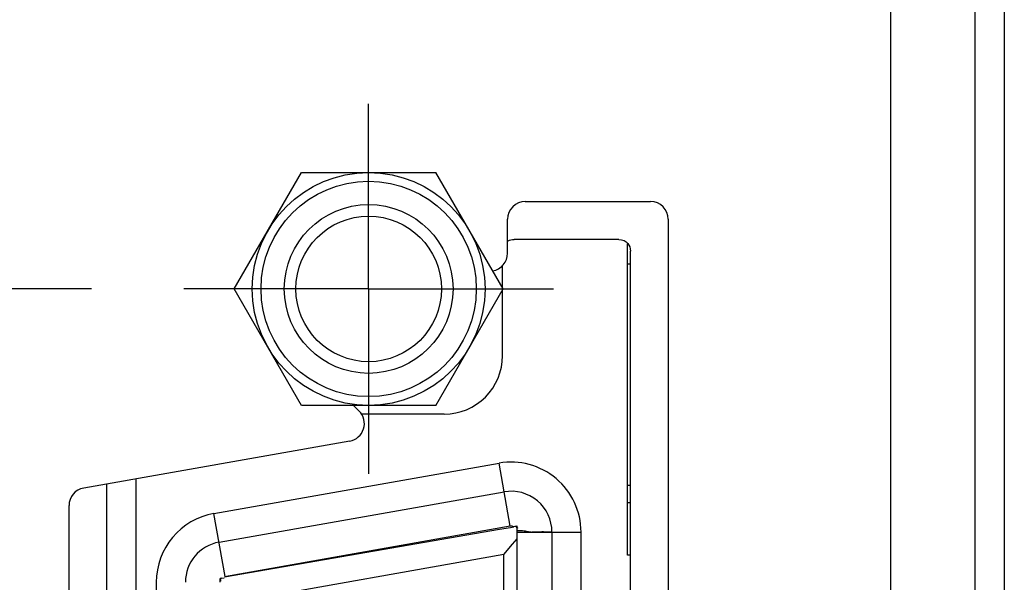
# Model space of a CAD drawing. Header units: inches. Extents: x 0 to 22, y 0 to 17.
# Tile 11 of 41: x 3.346 to 4.012, y 8.954 to 9.335. Entities that reach past the tile are written whole.
import ezdxf

# ---------------------------------------------------------------- set-up
doc = ezdxf.new("R2010")
doc.units = ezdxf.units.IN
doc.header["$LTSCALE"] = 1.21
doc.header["$MEASUREMENT"] = 0
doc.linetypes.add('CENTER', pattern=[0.6, 0.375, -0.075, 0.075, -0.075])
doc.layers.get('0').update_dxf_attribs({"linetype": 'CONTINUOUS'})
doc.layers.add('DEFAULT_1', color=7, linetype='CENTER')
doc.layers.add('DIMENSIONS', color=7, linetype='CONTINUOUS')
doc.styles.get("Standard").update_dxf_attribs({"font": 'txt', "width": 0.8})
doc.dimstyles.new('DIMSTYLE_1', dxfattribs={"dimtxt": 0.125, "dimasz": 0.18, "dimexe": 0.18, "dimexo": 0.0625, "dimgap": 0.09, "dimtad": 0, "dimtih": 1, "dimtoh": 1, "dimdec": 3, "dimzin": 4, "dimdsep": 46, "dimtxsty": 'STANDARD', "dimblk": '_FILLED', "dimblk1": '_FILLED', "dimblk2": '_FILLED', "dimcen": 0.09, "dimadec": 0, "dimazin": 0, "dimtp": 0.01, "dimtm": 0.01, "dimtfac": 1, "dimtdec": 3, "dimtofl": 0, "dimtmove": 0, "dimatfit": 3, "dimldrblk": '_FILLED', "dimfxl": 1, "dimtolj": 1, "dimtzin": 4, "dimarcsym": 0})

# ---------------------------------------------------------------- blocks, each defined once
blk = doc.blocks.new('*D3')
at = {"layer": 'DIMENSIONS', "color": 2, "linetype": 'CONTINUOUS'}
blk.add_line((3.3946, 9.15266), (2.54481, 9.15266), dxfattribs=at)
at = {"layer": 'DIMENSIONS', "color": 2, "linetype": 'CONTINUOUS', "insert": (2.48231, 9.21516), "char_height": 0.125, "width": 1.325, "attachment_point": 3, "line_spacing_factor": 0.9}
blk.add_mtext('2.500{\\Ftxt.shx;\\W1.000000;\\H0.125000; }[63.51]', dxfattribs=at)
blk = doc.blocks.new('_FILLED')
at = {"color": 0, "linetype": 'BYBLOCK'}
blk.add_solid([(0, 0), (-1, 0.1736), (-1, -0.1736)], dxfattribs=at)
blk = doc.blocks.new('*D4')
at = {"layer": 'DIMENSIONS', "color": 2, "linetype": 'CONTINUOUS'}
blk.add_line((3.45471, 9.79066), (2.54481, 9.79066), dxfattribs=at)
at = {"layer": 'DIMENSIONS', "color": 2, "linetype": 'CONTINUOUS', "insert": (2.48231, 9.85316), "char_height": 0.125, "width": 1.325, "attachment_point": 3, "line_spacing_factor": 0.9}
blk.add_mtext('3.138{\\Ftxt.shx;\\W1.000000;\\H0.125000; }[79.72]', dxfattribs=at)
blk = doc.blocks.new('*D5')
at = {"layer": 'DIMENSIONS', "color": 2, "linetype": 'CONTINUOUS'}
blk.add_line((3.45471, 10.50554), (2.54481, 10.50554), dxfattribs=at)
at = {"layer": 'DIMENSIONS', "color": 2, "linetype": 'CONTINUOUS', "insert": (2.48231, 10.56804), "char_height": 0.125, "width": 1.325, "attachment_point": 3, "line_spacing_factor": 0.9}
blk.add_mtext('3.853{\\Ftxt.shx;\\W1.000000;\\H0.125000; }[97.88]', dxfattribs=at)

msp = doc.modelspace()

# ---------------------------------------------------------------- linework, layer by layer
at = {"color": 6, "linetype": 'CONTINUOUS'}
for p, q in [((4.01231, 11.59618), (4.01231, 6.53018)), ((3.93531, 11.51918), (3.93531, 6.60718)), ((3.7515, 9.18613), (3.68063, 9.18613)), ((3.7574, 9.1694), (3.7574, 9.18326)), ((3.75937, 7.23731), (3.75937, 9.17826)), ((3.67276, 9.10739), (3.67276, 9.16883)), ((3.75937, 9.1694), (3.7574, 9.1694)), ((3.63339, 9.06802), (3.57695, 9.06802)), ((3.40504, 7.39502), (3.40504, 9.02078)), ((3.75937, 9.01979), (3.7574, 9.01979)), ((3.7574, 8.97255), (3.7574, 9.01979)), ((3.75937, 9.00798), (3.7574, 9.00798)), ((3.48473, 8.95807), (3.67078, 8.99015)), ((3.67078, 8.99015), (3.6781, 8.99144)), ((3.6781, 8.99144), (3.68037, 8.99184)), ((3.6826, 7.42727), (3.6826, 8.98829)), ((3.67964, 8.98004), (3.68264, 8.98362)), ((3.67374, 8.97301), (3.67964, 8.98004)), ((3.75937, 8.97255), (3.7574, 8.97255)), ((3.48293, 8.95702), (3.48452, 8.95731))]:
    msp.add_line(p, q, dxfattribs=at)
at = {"color": 9, "linetype": 'CONTINUOUS'}
for p, q in [((3.99248, 6.65741), (3.99248, 11.46895)), ((3.7574, 9.01979), (3.7574, 9.1694)), ((3.47754, 9.0008), (3.67046, 9.03482)), ((3.67798, 8.99217), (3.67046, 9.03482)), ((3.42472, 9.02425), (3.42472, 8.90562)), ((3.48096, 8.98142), (3.67388, 9.01543)), ((3.48506, 8.95816), (3.47754, 9.0008)), ((3.67798, 8.99217), (3.48473, 8.95807)), ((3.70622, 8.98829), (3.72591, 8.98829)), ((3.70622, 8.98829), (3.70622, 7.42727)), ((3.72591, 7.42727), (3.72591, 8.98829)), ((3.67374, 8.97301), (3.49067, 8.94072)), ((3.67374, 7.44256), (3.67374, 8.97301)), ((3.4385, 8.95428), (3.4385, 7.46129))]:
    msp.add_line(p, q, dxfattribs=at)
at = {"color": 7, "linetype": 'CONTINUOUS'}
for p, q in [((3.49128, 9.15266), (3.53674, 9.2314)), ((3.53674, 9.2314), (3.62766, 9.2314)), ((3.67313, 9.15266), (3.62766, 9.2314)), ((3.68821, 9.21178), (3.77296, 9.21178)), ((3.67621, 9.17678), (3.67621, 9.19978)), ((3.78496, 9.19978), (3.78496, 7.21591)), ((3.53674, 9.07392), (3.49128, 9.15266)), ((3.62766, 9.07392), (3.67313, 9.15266)), ((3.62766, 9.07392), (3.53674, 9.07392)), ((3.57193, 9.07392), (3.57579, 9.07006)), ((3.56939, 9.04976), (3.38937, 9.01802)), ((3.37945, 7.40953), (3.37945, 9.0062)), ((3.6826, 8.99223), (3.68037, 8.99184)), ((3.68201, 8.99213), (3.681, 8.99195)), ((3.6826, 8.98829), (3.6826, 8.99223)), ((3.6826, 8.98976), (3.68264, 8.99133)), ((3.68292, 8.98914), (3.6826, 8.98976)), ((3.6826, 8.98829), (3.70622, 8.98829)), ((3.69163, 8.98829), (3.68903, 8.98863)), ((3.69462, 8.98815), (3.69255, 8.98822)), ((3.6993, 8.98829), (3.69462, 8.98815)), ((3.70455, 8.98829), (3.7004, 8.98832)), ((3.70622, 8.98829), (3.70455, 8.98829)), ((3.48293, 8.95702), (3.48181, 8.95683)), ((3.48181, 8.95428), (3.48181, 8.95683)), ((3.48233, 8.9567), (3.48181, 8.95613))]:
    msp.add_line(p, q, dxfattribs=at)
for radius in [0.07874, 0.07283, 0.05708, 0.04921]:
    msp.add_circle((3.5822, 9.15266), radius, dxfattribs=at)
for centre, radius, start, end in [((3.68821, 9.19978), 0.012, 90, 180), ((3.77296, 9.19978), 0.012, 0, 90), ((3.66421, 9.17678), 0.012, 278.81752, 360), ((3.5673, 9.06158), 0.012, 280, 45), ((3.39145, 9.0062), 0.012, 100, 180), ((3.69437, 9.01643), 0.02827, 264.4321, 266.30208), ((3.70148, 8.92385), 0.06448, 90.95463, 91.93964)]:
    msp.add_arc(centre, radius, start, end, dxfattribs=at)
at = {"color": 6, "linetype": 'CONTINUOUS'}
msp.add_arc((3.63339, 9.10738), 0.03936, 270.00463, 0.02434, dxfattribs=at)
at = {"color": 9, "linetype": 'CONTINUOUS'}
for centre, radius, start, end in [((3.67866, 8.98829), 0.04724, 0, 100), ((3.67866, 8.98829), 0.02756, 0.00049, 100), ((3.48575, 8.95428), 0.04724, 100, 180), ((3.48575, 8.95428), 0.02756, 100.00053, 180)]:
    msp.add_arc(centre, radius, start, end, dxfattribs=at)
at = {"color": 6, "linetype": 'CONTINUOUS'}
for points in [[(3.67659, 9.18513), (3.67773, 9.18575), (3.6791, 9.1861), (3.68063, 9.18613)], [(3.7515, 9.18613), (3.7541, 9.18609), (3.75622, 9.1851), (3.7576, 9.18343)], [(3.7576, 9.18343), (3.7587, 9.1821), (3.75934, 9.18033), (3.75937, 9.17826)]]:
    msp.add_open_spline(points, degree=3, dxfattribs=at)
at = {"color": 9, "linetype": 'CONTINUOUS'}
msp.add_open_spline([(3.68037, 8.99184), (3.68001, 8.99202), (3.67921, 8.99226), (3.67838, 8.99224), (3.67798, 8.99217)], degree=3, knots=[0, 0, 0, 0, 0.5, 1, 1, 1, 1], dxfattribs=at)
at = {"color": 7, "linetype": 'CONTINUOUS'}
for points, knots in [([(3.68238, 8.99126), (3.68239, 8.99134), (3.68237, 8.99152), (3.68229, 8.99178), (3.68218, 8.99199), (3.68207, 8.99211), (3.68201, 8.99213)], [0, 0, 0, 0, 0.262037, 0.544007, 0.801841, 1, 1, 1, 1]), ([(3.68264, 8.99133), (3.68267, 8.99131), (3.68272, 8.99125), (3.68277, 8.99117), (3.68282, 8.9911), (3.68285, 8.99104), (3.68288, 8.99099), (3.68288, 8.99095), (3.68289, 8.99093), (3.68288, 8.99092), (3.68287, 8.99092), (3.68285, 8.99092), (3.68282, 8.99093), (3.68278, 8.99096), (3.68272, 8.991), (3.68263, 8.99107), (3.68251, 8.99116), (3.68242, 8.99123), (3.68238, 8.99126)], [0, 0, 0, 0, 0.116429, 0.192833, 0.270839, 0.342387, 0.399576, 0.420566, 0.435716, 0.446027, 0.456121, 0.470088, 0.489015, 0.541027, 0.608555, 0.68666, 0.853717, 1, 1, 1, 1]), ([(3.68903, 8.98863), (3.68853, 8.98871), (3.68651, 8.98901), (3.68446, 8.98922), (3.68292, 8.98914)], [0, 0, 0, 0, 0.247798, 1, 1, 1, 1]), ([(3.48181, 8.95613), (3.48179, 8.95605), (3.48181, 8.95587), (3.4819, 8.95561), (3.48194, 8.9553), (3.48187, 8.95509), (3.48181, 8.95499)], [0, 0, 0, 0, 0.219575, 0.450078, 0.697682, 1, 1, 1, 1])]:
    msp.add_open_spline(points, degree=3, knots=knots, dxfattribs=at)
at = {"layer": 'DEFAULT_1', "color": 7, "linetype": 'CENTER'}
for q in [(3.5822, 9.27776), (3.4571, 9.15266), (3.5822, 9.02756), (3.7073, 9.15266)]:
    msp.add_line((3.5822, 9.15266), q, dxfattribs=at)

# ---------------------------------------------------------------- dimensions: what is measured, and where the dimension line sits
at = {"layer": 'DIMENSIONS', "color": 2, "linetype": 'CONTINUOUS'}
for feature_location, offset, origin, picture, middle in [((3.45471, 10.50554), (-0.9099, 0), (3.51721, 6.65218), '*D5', (1.51981, 10.50554)), ((3.45471, 9.79066), (-0.9099, 0), (3.51721, 6.65218), '*D4', (1.51981, 9.79066)), ((3.3946, 9.15266), (-0.8498, 0), (3.4571, 6.65218), '*D3', (1.51981, 9.15266))]:
    dim = msp.add_ordinate_dim(feature_location=feature_location, offset=offset, dtype=0, origin=origin, dimstyle='DIMSTYLE_1', dxfattribs=at)
    dim.commit()
    dim.dimension.update_dxf_attribs({"geometry": picture, "text_midpoint": middle})

doc.saveas('drawing.dxf')
